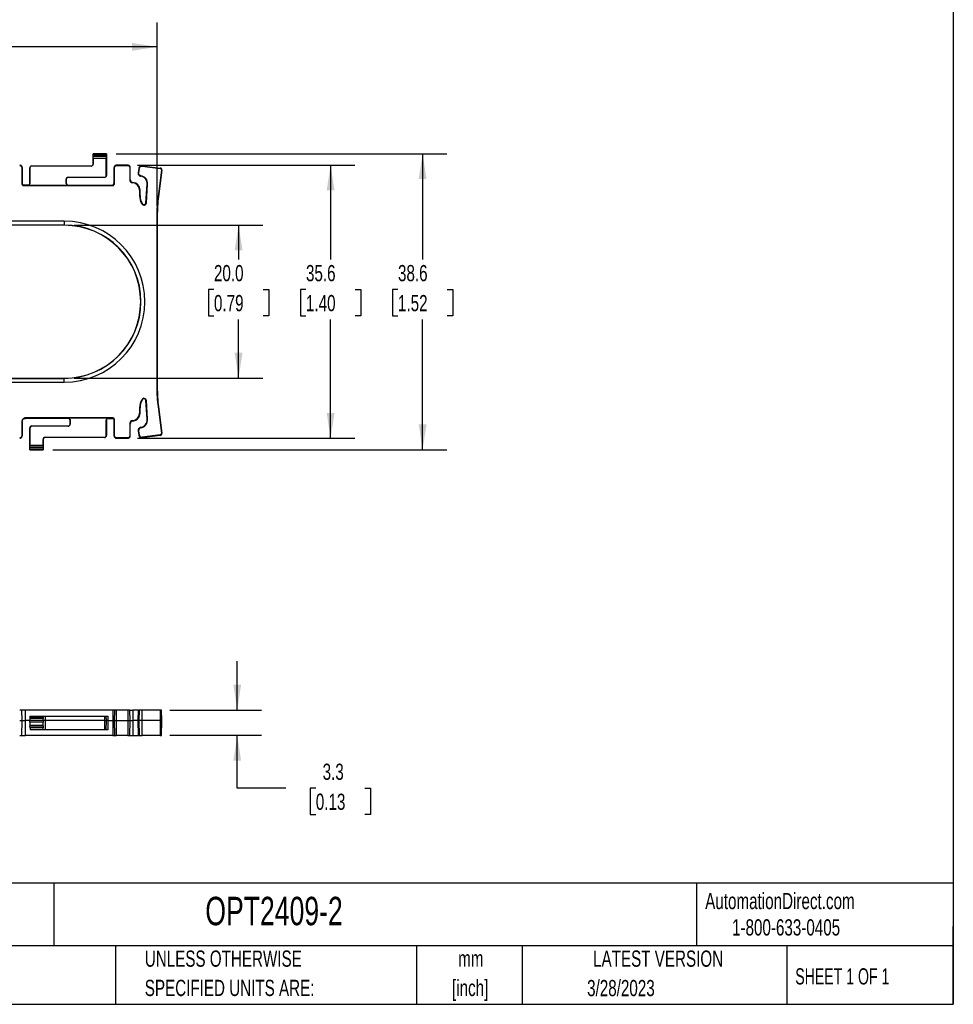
# Model space of a CAD drawing. Header units: millimetres. Extents: x 6 to 273, y 6 to 210.
# Tile 2 of 3: x 151 to 273, y 6 to 135. Entities that reach past the tile are written whole.
import ezdxf

# ---------------------------------------------------------------- set-up
doc = ezdxf.new("R2010")
doc.units = ezdxf.units.MM
doc.layers.add('DIMENSIONS', color=140, linetype='Continuous', lineweight=25)
doc.layers.add('TEXT', color=140, linetype='Continuous', lineweight=25)
doc.styles.add('SLDTEXTSTYLE0', font='TXT', dxfattribs={"width": 0.7})
doc.styles.add('SLDTEXTSTYLE1', font='TXT', dxfattribs={"width": 0.65})
doc.dimstyles.new('SLDDIMSTYLE0', dxfattribs={"dimtxt": 2.158008, "dimasz": 3.302, "dimexe": 0, "dimexo": 0.0625, "dimgap": 0.539502, "dimtad": 0, "dimtih": 1, "dimtoh": 1, "dimrnd": 1e-09, "dimzin": 12, "dimdsep": 46, "dimtxsty": 'SLDTEXTSTYLE0', "dimsah": 1, "dimcen": 0.09, "dimadec": 0, "dimazin": 3, "dimtfac": 1, "dimtmove": 0, "dimatfit": 0, "dimfxl": 0, "dimfrac": 2, "dimtolj": 1, "dimtzin": 12, "dimarcsym": 0})
doc.dimstyles.new('SLDDIMSTYLE1', dxfattribs={"dimtxt": 2.158008, "dimasz": 3.302, "dimexe": 0, "dimexo": 0.0625, "dimgap": 0.539502, "dimtad": 0, "dimtih": 1, "dimtoh": 1, "dimrnd": 1e-09, "dimzin": 4, "dimdsep": 46, "dimtxsty": 'SLDTEXTSTYLE0', "dimsah": 1, "dimcen": 0.09, "dimadec": 0, "dimazin": 1, "dimtfac": 1, "dimtofl": 0, "dimtmove": 0, "dimatfit": 3, "dimfxl": 0, "dimfrac": 2, "dimtolj": 1, "dimtzin": 12, "dimarcsym": 0})
doc.dimstyles.new('SLDDIMSTYLE2', dxfattribs={"dimtxt": 2.158008, "dimasz": 3.302, "dimexe": 0, "dimexo": 0.0625, "dimgap": 0.539502, "dimtad": 0, "dimtih": 1, "dimtoh": 1, "dimrnd": 1e-09, "dimzin": 12, "dimdsep": 46, "dimtxsty": 'SLDTEXTSTYLE0', "dimsah": 1, "dimcen": 0.09, "dimadec": 0, "dimazin": 3, "dimtfac": 1, "dimtofl": 0, "dimtmove": 0, "dimatfit": 3, "dimfxl": 0, "dimfrac": 2, "dimtolj": 1, "dimtzin": 12, "dimarcsym": 0})

# ---------------------------------------------------------------- blocks, each defined once
blk = doc.blocks.new('SW_NOTE_0')
at = {"layer": 'TEXT', "color": 0, "char_height": 2.117, "attachment_point": 2, "style": 'SLDTEXTSTYLE0'}
for s, insert in [('mm', (2.84, 2.73)), ('[inch]', (2.76, -1.09))]:
    blk.add_mtext(s, dxfattribs=dict(at, insert=insert))
blk = doc.blocks.new('SW_NOTE_0_1')
at = {"layer": 'TEXT', "color": 0, "char_height": 2.1167, "attachment_point": 1, "style": 'SLDTEXTSTYLE0'}
for s, insert in [('UNLESS OTHERWISE', (0, 2.73)), ('SPECIFIED UNITS ARE:', (0, -1.09))]:
    blk.add_mtext(s, dxfattribs=dict(at, insert=insert))
blk = doc.blocks.new('SW_NOTE_0_5')
at = {"layer": 'TEXT', "color": 0, "char_height": 2.1167, "attachment_point": 1, "style": 'SLDTEXTSTYLE0'}
for s, insert in [('METRIC UNITS USED', (0, 2.73)), ('FOR PART DESIGN', (0, -1.09))]:
    blk.add_mtext(s, dxfattribs=dict(at, insert=insert))
blk = doc.blocks.new('_D')
at = {"layer": 'DIMENSIONS'}
for p, q in [((179.67, 44.72), (179.67, 51.07)), ((170.88, 44.72), (182.84, 44.72)), ((170.88, 41.42), (182.84, 41.42)), ((179.67, 34.52), (179.67, 41.42)), ((186.02, 34.52), (179.67, 34.52)), ((189.91, 34.52), (189.18, 34.52)), ((189.18, 34.52), (189.18, 31.09)), ((196.32, 34.52), (197.04, 34.52)), ((197.04, 34.52), (197.04, 31.09)), ((189.18, 31.09), (189.91, 31.09)), ((197.04, 31.09), (196.32, 31.09))]:
    blk.add_line(p, q, dxfattribs=at)
for points in [[(179.67, 44.72), (180.17, 48.02), (179.16, 48.02)], [(179.67, 41.42), (179.16, 38.11), (180.17, 38.11)]]:
    blk.add_solid(points, dxfattribs=at)
at = {"layer": 'DIMENSIONS', "char_height": 2.117, "attachment_point": 1, "style": 'SLDTEXTSTYLE0'}
for s, insert in [('3.3', (190.8, 37.73)), ('0.13', (189.91, 33.82))]:
    blk.add_mtext(s, dxfattribs=dict(at, insert=insert))
blk = doc.blocks.new('_D_1')
at = {"layer": 'DIMENSIONS'}
for p, q in [((158.38, 107.94), (183.02, 107.94)), ((179.84, 107.94), (179.84, 103.44)), ((176.63, 99.53), (175.91, 99.53)), ((175.91, 99.53), (175.91, 96.1)), ((183.05, 99.53), (183.77, 99.53)), ((183.77, 99.53), (183.77, 96.1)), ((175.91, 96.1), (176.63, 96.1)), ((179.84, 87.99), (179.84, 95.62)), ((183.77, 96.1), (183.05, 96.1)), ((158.38, 87.99), (183.02, 87.99))]:
    blk.add_line(p, q, dxfattribs=at)
for points in [[(179.84, 107.94), (179.33, 104.64), (180.35, 104.64)], [(179.84, 87.99), (180.35, 91.29), (179.33, 91.29)]]:
    blk.add_solid(points, dxfattribs=at)
at = {"layer": 'DIMENSIONS', "char_height": 2.117, "attachment_point": 1, "style": 'SLDTEXTSTYLE0'}
for s, insert in [('20.0', (176.63, 102.74)), ('0.79', (176.63, 98.83))]:
    blk.add_mtext(s, dxfattribs=dict(at, insert=insert))
blk = doc.blocks.new('_D_2')
at = {"layer": 'DIMENSIONS'}
for p, q in [((166.65, 115.76), (195.02, 115.76)), ((191.84, 115.76), (191.84, 103.44)), ((188.63, 99.53), (187.91, 99.53)), ((187.91, 99.53), (187.91, 96.1)), ((195.05, 99.53), (195.77, 99.53)), ((195.77, 99.53), (195.77, 96.1)), ((187.91, 96.1), (188.63, 96.1)), ((191.84, 80.15), (191.84, 95.62)), ((195.77, 96.1), (195.05, 96.1)), ((166.65, 80.15), (195.02, 80.15))]:
    blk.add_line(p, q, dxfattribs=at)
for points in [[(191.84, 115.76), (191.33, 112.46), (192.35, 112.46)], [(191.84, 80.15), (192.35, 83.45), (191.33, 83.45)]]:
    blk.add_solid(points, dxfattribs=at)
at = {"layer": 'DIMENSIONS', "char_height": 2.117, "attachment_point": 1, "style": 'SLDTEXTSTYLE0'}
for s, insert in [('35.6', (188.63, 102.74)), ('1.40', (188.63, 98.83))]:
    blk.add_mtext(s, dxfattribs=dict(at, insert=insert))
blk = doc.blocks.new('_D_3')
at = {"layer": 'DIMENSIONS'}
for p, q in [((163.88, 117.25), (207.02, 117.25)), ((203.84, 117.25), (203.84, 103.44)), ((200.63, 99.53), (199.91, 99.53)), ((199.91, 99.53), (199.91, 96.1)), ((207.05, 99.53), (207.77, 99.53)), ((207.77, 99.53), (207.77, 96.1)), ((199.91, 96.1), (200.63, 96.1)), ((203.84, 78.65), (203.84, 95.62)), ((207.77, 96.1), (207.05, 96.1)), ((155.63, 78.65), (207.02, 78.65))]:
    blk.add_line(p, q, dxfattribs=at)
for points in [[(203.84, 117.25), (203.33, 113.95), (204.35, 113.95)], [(203.84, 78.65), (204.35, 81.96), (203.33, 81.96)]]:
    blk.add_solid(points, dxfattribs=at)
at = {"layer": 'DIMENSIONS', "char_height": 2.117, "attachment_point": 1, "style": 'SLDTEXTSTYLE0'}
for s, insert in [('38.6', (200.63, 102.74)), ('1.52', (200.63, 98.83))]:
    blk.add_mtext(s, dxfattribs=dict(at, insert=insert))
blk = doc.blocks.new('_D_4')
at = {"layer": 'DIMENSIONS'}
for p, q in [((44.99, 110.39), (44.99, 134.35)), ((169.23, 110.39), (169.23, 134.35)), ((44.99, 131.18), (100.72, 131.18)), ((103.64, 131.18), (102.91, 131.18)), ((102.91, 131.18), (102.91, 127.75)), ((110.05, 131.18), (110.78, 131.18)), ((110.78, 131.18), (110.78, 127.75)), ((169.23, 131.18), (112.98, 131.18)), ((102.91, 127.75), (103.64, 127.75)), ((110.78, 127.75), (110.05, 127.75))]:
    blk.add_line(p, q, dxfattribs=at)
for points in [[(44.99, 131.18), (48.29, 130.67), (48.29, 131.69)], [(169.23, 131.18), (165.93, 131.69), (165.93, 130.67)]]:
    blk.add_solid(points, dxfattribs=at)
at = {"layer": 'DIMENSIONS', "char_height": 2.117, "attachment_point": 1, "style": 'SLDTEXTSTYLE0'}
for s, insert in [('124.2', (102.74, 134.39)), ('4.89', (103.64, 130.48))]:
    blk.add_mtext(s, dxfattribs=dict(at, insert=insert))

msp = doc.modelspace()

# ---------------------------------------------------------------- linework, layer by layer
for p, q in [((160.865, 117.252), (160.864, 117.253)), ((160.864, 115.906), (160.864, 117.253)), ((160.864, 117.253), (162.614, 117.253)), ((162.613, 117.252), (160.865, 117.252)), ((160.874, 117.053), (162.603, 117.053)), ((162.596, 116.87), (160.881, 116.87)), ((162.614, 117.253), (162.613, 117.252)), ((162.614, 117.253), (162.614, 114.406)), ((152.864, 115.631), (152.864, 115.656)), ((152.864, 115.656), (160.614, 115.656)), ((160.614, 115.631), (152.864, 115.631)), ((160.614, 115.631), (160.614, 115.656)), ((160.864, 115.906), (160.888, 115.906)), ((160.888, 116.638), (160.888, 115.906)), ((162.589, 116.638), (160.888, 116.638)), ((162.589, 114.406), (162.589, 116.638)), ((163.933, 115.7), (163.933, 115.759)), ((165.38, 115.759), (163.933, 115.759)), ((163.933, 115.7), (165.38, 115.7)), ((165.38, 115.759), (165.38, 115.7)), ((167.218, 115.689), (167.218, 115.63)), ((167.262, 115.627), (167.27, 115.685)), ((167.262, 115.627), (169.609, 115.325)), ((167.27, 115.685), (169.616, 115.384)), ((151.561, 115.433), (151.561, 113.362)), ((151.561, 115.433), (151.62, 115.433)), ((151.62, 115.433), (151.62, 113.362)), ((152.614, 115.406), (152.638, 115.406)), ((152.614, 113.362), (152.614, 115.406)), ((152.638, 115.406), (152.638, 113.362)), ((162.614, 114.406), (162.589, 114.406)), ((163.607, 113.362), (163.607, 115.433)), ((163.607, 115.433), (163.666, 115.433)), ((163.666, 113.362), (163.666, 115.433)), ((165.647, 115.433), (165.647, 113.897)), ((165.647, 115.433), (165.706, 115.433)), ((165.706, 113.897), (165.706, 115.433)), ((166.815, 115.334), (166.744, 114.781)), ((166.802, 114.774), (166.744, 114.781)), ((166.873, 115.326), (166.802, 114.774)), ((166.815, 115.334), (166.873, 115.326)), ((167.083, 114.328), (167.092, 114.387)), ((169.779, 115.104), (169.339, 111.677)), ((169.838, 115.096), (169.398, 111.669)), ((169.616, 115.384), (169.609, 115.325)), ((169.779, 115.104), (169.838, 115.096)), ((151.62, 113.362), (151.561, 113.362)), ((151.82, 113.103), (151.82, 113.162)), ((152.414, 113.162), (151.82, 113.162)), ((151.82, 113.103), (163.407, 113.103)), ((152.414, 113.162), (152.414, 113.138)), ((152.414, 113.138), (157.564, 113.138)), ((152.614, 113.362), (152.638, 113.362)), ((157.339, 113.362), (157.339, 113.906)), ((157.364, 113.906), (157.339, 113.906)), ((157.339, 113.362), (157.364, 113.362)), ((157.364, 113.906), (157.364, 113.362)), ((157.564, 113.138), (157.564, 113.162)), ((157.564, 113.162), (163.407, 113.162)), ((157.614, 114.18), (162.364, 114.18)), ((157.614, 114.156), (157.614, 114.18)), ((162.364, 114.156), (157.614, 114.156)), ((162.364, 114.18), (162.364, 114.156)), ((163.407, 113.162), (163.407, 113.103)), ((163.666, 113.362), (163.607, 113.362)), ((165.706, 113.897), (165.647, 113.897)), ((166.065, 113.505), (166.06, 113.446)), ((167.752, 110.834), (167.917, 113.28)), ((167.811, 110.83), (167.976, 113.276)), ((167.976, 113.276), (167.917, 113.28)), ((166.925, 112.502), (166.925, 111.802)), ((166.925, 112.502), (166.985, 112.502)), ((166.925, 111.802), (166.985, 111.802)), ((166.985, 111.802), (166.985, 112.502)), ((167.305, 110.718), (167.255, 110.686)), ((167.811, 110.83), (167.752, 110.834)), ((169.339, 111.677), (169.398, 111.669)), ((169.175, 109.12), (169.235, 109.12)), ((169.175, 109.12), (169.175, 86.785)), ((169.235, 109.12), (169.235, 86.785)), ((157.114, 108.453), (57.114, 108.453)), ((157.114, 107.943), (57.114, 107.943)), ((157.114, 107.918), (57.114, 107.918)), ((157.114, 108.453), (157.114, 107.943)), ((157.114, 107.943), (157.114, 107.918)), ((57.114, 87.988), (157.114, 87.988)), ((57.114, 87.963), (157.114, 87.963)), ((57.114, 87.453), (157.114, 87.453)), ((157.114, 87.963), (157.114, 87.988)), ((157.114, 87.453), (157.114, 87.963)), ((169.175, 86.785), (169.235, 86.785)), ((167.255, 85.22), (167.305, 85.187)), ((167.752, 85.072), (167.811, 85.076)), ((167.917, 82.626), (167.752, 85.072)), ((167.976, 82.63), (167.811, 85.076)), ((166.925, 84.104), (166.985, 84.104)), ((166.925, 84.104), (166.925, 83.403)), ((166.985, 83.403), (166.985, 84.104)), ((169.339, 84.229), (169.398, 84.236)), ((169.339, 84.229), (169.779, 80.801)), ((169.398, 84.236), (169.838, 80.809)), ((151.561, 82.32), (151.561, 80.473)), ((151.561, 82.32), (151.62, 82.32)), ((151.62, 82.32), (151.62, 80.473)), ((163.434, 82.803), (152.043, 82.803)), ((152.043, 82.743), (152.043, 82.803)), ((157.664, 82.743), (152.043, 82.743)), ((162.814, 82.768), (157.664, 82.768)), ((157.664, 82.768), (157.664, 82.743)), ((157.888, 82.543), (157.864, 82.543)), ((157.864, 82), (157.864, 82.543)), ((157.888, 82.543), (157.888, 82)), ((162.589, 80.5), (162.589, 82.543)), ((162.614, 82.543), (162.589, 82.543)), ((162.614, 82.543), (162.614, 80.5)), ((162.814, 82.743), (162.814, 82.768)), ((162.814, 82.743), (163.434, 82.743)), ((163.434, 82.803), (163.434, 82.743)), ((163.607, 80.473), (163.607, 82.57)), ((163.607, 82.57), (163.666, 82.57)), ((163.666, 80.473), (163.666, 82.57)), ((166.06, 82.46), (166.065, 82.401)), ((166.985, 83.403), (166.925, 83.403)), ((167.976, 82.63), (167.917, 82.626)), ((152.614, 81.5), (152.638, 81.5)), ((152.614, 78.653), (152.614, 81.5)), ((152.638, 81.5), (152.638, 79.268)), ((152.864, 81.726), (152.864, 81.75)), ((152.864, 81.75), (157.614, 81.75)), ((157.614, 81.726), (152.864, 81.726)), ((157.614, 81.75), (157.614, 81.726)), ((157.864, 82), (157.888, 82)), ((165.647, 82.009), (165.706, 82.009)), ((165.647, 82.009), (165.647, 80.473)), ((165.706, 80.473), (165.706, 82.009)), ((166.744, 81.124), (166.802, 81.132)), ((166.744, 81.124), (166.815, 80.572)), ((166.802, 81.132), (166.874, 80.579)), ((167.092, 81.519), (167.083, 81.577)), ((151.62, 80.473), (151.561, 80.473)), ((154.364, 80), (154.339, 80)), ((154.339, 79.268), (154.339, 80)), ((154.364, 80), (154.364, 78.653)), ((154.614, 80.274), (154.614, 80.25)), ((154.614, 80.274), (162.364, 80.274)), ((162.364, 80.25), (154.614, 80.25)), ((162.364, 80.274), (162.364, 80.25)), ((162.614, 80.5), (162.589, 80.5)), ((163.666, 80.473), (163.607, 80.473)), ((165.38, 80.206), (163.933, 80.206)), ((163.933, 80.147), (163.933, 80.206)), ((163.933, 80.147), (165.38, 80.147)), ((165.38, 80.206), (165.38, 80.147)), ((165.706, 80.473), (165.647, 80.473)), ((166.874, 80.579), (166.815, 80.572)), ((169.609, 80.58), (167.262, 80.279)), ((167.27, 80.22), (167.262, 80.279)), ((169.616, 80.522), (167.27, 80.22)), ((169.609, 80.58), (169.616, 80.522)), ((169.838, 80.809), (169.779, 80.801)), ((152.614, 78.653), (152.615, 78.654)), ((154.364, 78.653), (152.614, 78.653)), ((152.615, 78.654), (154.363, 78.654)), ((154.353, 78.853), (152.624, 78.853)), ((152.631, 79.035), (154.346, 79.035)), ((152.638, 79.268), (154.339, 79.268)), ((154.363, 78.654), (154.364, 78.653)), ((151.62, 43.36), (151.561, 44.716)), ((152.043, 43.36), (152.043, 44.716)), ((163.434, 44.716), (152.043, 44.716)), ((152.631, 43.758), (152.624, 43.605)), ((152.638, 43.916), (152.631, 43.758)), ((152.631, 43.758), (154.346, 43.758)), ((152.638, 43.916), (154.339, 43.916)), ((154.346, 43.758), (154.339, 43.916)), ((154.339, 43.916), (154.614, 43.916)), ((154.346, 43.758), (154.353, 43.605)), ((154.614, 43.916), (154.614, 43.36)), ((154.614, 43.916), (162.364, 43.916)), ((162.364, 43.916), (162.364, 43.36)), ((162.364, 43.916), (162.589, 43.916)), ((162.614, 43.36), (162.589, 43.916)), ((162.589, 43.916), (162.814, 43.916)), ((162.814, 43.36), (162.814, 43.916)), ((163.434, 44.716), (163.434, 43.36)), ((163.666, 44.716), (163.607, 43.36)), ((163.933, 43.36), (163.933, 44.716)), ((165.38, 44.716), (163.933, 44.716)), ((165.38, 44.716), (165.38, 43.36)), ((165.706, 43.36), (165.647, 44.716)), ((165.647, 44.716), (166.06, 44.716)), ((166.06, 44.716), (166.065, 43.36)), ((166.8, 44.716), (166.06, 44.716)), ((166.8, 44.716), (166.74, 43.36)), ((166.744, 43.36), (166.802, 44.716)), ((166.802, 44.716), (166.8, 44.716)), ((166.802, 44.716), (166.874, 44.716)), ((166.874, 44.716), (166.815, 43.36)), ((167.262, 44.716), (166.874, 44.716)), ((167.27, 43.36), (167.262, 44.716)), ((169.609, 44.716), (167.262, 44.716)), ((169.609, 44.716), (169.616, 43.36)), ((169.781, 44.716), (169.609, 44.716)), ((169.84, 43.36), (169.781, 44.716)), ((151.569, 41.416), (151.62, 43.36)), ((152.043, 41.416), (152.043, 43.36)), ((152.614, 43.36), (152.043, 43.36)), ((152.614, 43.36), (152.615, 43.382)), ((154.364, 43.36), (152.614, 43.36)), ((152.619, 43.134), (152.614, 43.36)), ((152.624, 43.605), (152.615, 43.382)), ((152.615, 43.382), (154.363, 43.382)), ((154.358, 43.134), (152.619, 43.134)), ((154.353, 43.605), (152.624, 43.605)), ((152.63, 42.725), (154.347, 42.725)), ((152.63, 42.725), (152.632, 42.653)), ((152.632, 42.653), (154.345, 42.653)), ((152.639, 42.391), (152.632, 42.653)), ((154.338, 42.391), (152.639, 42.391)), ((152.639, 42.391), (152.646, 42.116)), ((154.331, 42.129), (154.338, 42.391)), ((154.345, 42.653), (154.338, 42.391)), ((154.345, 42.653), (154.347, 42.725)), ((154.363, 43.382), (154.353, 43.605)), ((154.364, 43.36), (154.358, 43.134)), ((154.363, 43.382), (154.364, 43.36)), ((154.614, 43.36), (154.364, 43.36)), ((154.614, 43.36), (154.614, 42.116)), ((162.364, 43.36), (154.614, 43.36)), ((162.364, 43.36), (162.364, 42.116)), ((162.364, 43.36), (162.614, 43.36)), ((162.581, 42.116), (162.614, 43.36)), ((162.814, 43.36), (162.614, 43.36)), ((162.814, 42.116), (162.814, 43.36)), ((162.814, 43.36), (163.434, 43.36)), ((163.434, 43.36), (163.434, 41.416)), ((163.607, 43.36), (163.658, 41.416)), ((163.933, 41.416), (163.933, 43.36)), ((163.933, 43.36), (165.38, 43.36)), ((165.38, 43.36), (165.38, 41.416)), ((165.655, 41.416), (165.706, 43.36)), ((165.706, 43.36), (166.065, 43.36)), ((166.065, 43.36), (166.061, 41.416)), ((166.74, 43.36), (166.065, 43.36)), ((166.74, 43.36), (166.791, 41.416)), ((166.744, 43.36), (166.74, 43.36)), ((166.794, 41.416), (166.744, 43.36)), ((166.744, 43.36), (166.815, 43.36)), ((167.27, 43.36), (166.815, 43.36)), ((166.815, 43.36), (166.865, 41.416)), ((167.263, 41.416), (167.27, 43.36)), ((169.616, 43.36), (167.27, 43.36)), ((169.616, 43.36), (169.61, 41.416)), ((169.616, 43.36), (169.84, 43.36)), ((169.789, 41.416), (169.84, 43.36)), ((163.434, 41.416), (152.043, 41.416)), ((154.356, 42.116), (152.646, 42.116)), ((154.614, 42.116), (154.356, 42.116)), ((162.364, 42.116), (154.614, 42.116)), ((162.581, 42.116), (162.364, 42.116)), ((162.814, 42.116), (162.581, 42.116)), ((165.38, 41.416), (163.933, 41.416)), ((166.791, 41.416), (166.794, 41.416)), ((166.865, 41.416), (166.794, 41.416)), ((166.865, 41.416), (167.263, 41.416)), ((169.61, 41.416), (167.263, 41.416)), ((169.61, 41.416), (169.789, 41.416))]:
    msp.add_line(p, q)
for centre, radius, start, end in [((152.864, 115.406), 0.25, 90, 180), ((152.864, 115.406), 0.226, 90, 180), ((160.614, 115.906), 0.274, 270, 0), ((160.614, 115.906), 0.25, 270, 0), ((167.218, 115.282), 0.407, 82.67598, 90), ((167.218, 115.282), 0.347, 82.67598, 90), ((162.364, 114.406), 0.226, 270, 0), ((162.364, 114.406), 0.25, 270, 0), ((166.926, 113.347), 0.993, 356.1301, 80.92561), ((166.926, 113.347), 1.053, 356.1301, 80.9256), ((151.82, 113.362), 0.259, 180, 270), ((151.82, 113.362), 0.2, 180, 270), ((152.414, 113.362), 0.224, 270, 0), ((152.414, 113.362), 0.2, 270, 0), ((157.614, 113.906), 0.274, 90, 180), ((157.564, 113.362), 0.224, 180, 270), ((157.614, 113.906), 0.25, 90, 180), ((157.564, 113.362), 0.2, 180, 270), ((163.407, 113.362), 0.259, 270, 0), ((163.407, 113.362), 0.2, 270, 360), ((166.099, 113.897), 0.453, 180, 265.02837), ((166.099, 113.897), 0.393, 180, 265.02837), ((165.978, 112.502), 0.947, 0, 85.02837), ((165.978, 112.502), 1.007, 0, 85.02837), ((168.978, 111.802), 2.053, 180, 212.92009), ((168.978, 111.802), 1.993, 180, 212.92009), ((167.509, 110.85), 0.303, 212.92009, 356.1301), ((167.509, 110.85), 0.243, 212.92009, 356.1301), ((189.228, 109.12), 20.053, 172.67598, 180), ((189.228, 109.12), 19.993, 172.67598, 180), ((157.114, 97.953), 10.5, 270, 90), ((157.114, 97.953), 9.99, 270, 90), ((157.114, 97.953), 9.965, 270, 90), ((189.228, 86.785), 20.053, 180, 187.32402), ((189.228, 86.785), 19.993, 180, 187.32402), ((168.978, 84.104), 2.053, 147.07991, 180), ((168.978, 84.104), 1.993, 147.07991, 180), ((167.509, 85.055), 0.303, 3.8699, 147.07991), ((167.509, 85.055), 0.243, 3.8699, 147.07991), ((157.664, 82.543), 0.224, 0, 90), ((157.664, 82.543), 0.2, 0, 90), ((162.814, 82.543), 0.224, 90, 180), ((162.814, 82.543), 0.2, 90, 180), ((166.099, 82.009), 0.453, 94.97163, 180), ((166.099, 82.009), 0.393, 94.97163, 180), ((165.978, 83.403), 0.947, 274.97163, 0), ((165.978, 83.403), 1.007, 274.97163, 0), ((166.926, 82.559), 0.993, 279.07441, 3.8699), ((166.926, 82.559), 1.053, 279.07441, 3.8699), ((152.864, 81.5), 0.25, 90, 180), ((152.864, 81.5), 0.226, 90, 180), ((157.614, 82), 0.274, 270, 0), ((157.614, 82), 0.25, 270, 0), ((167.147, 81.176), 0.407, 99.07441, 187.32402), ((167.147, 81.176), 0.347, 99.07441, 187.32402), ((154.614, 80), 0.274, 90, 180), ((154.614, 80), 0.25, 90, 180), ((162.364, 80.5), 0.226, 270, 0), ((162.364, 80.5), 0.25, 270, 0), ((167.218, 80.623), 0.407, 187.32402, 277.32402), ((167.218, 80.623), 0.347, 187.32402, 277.32402), ((169.584, 80.776), 0.197, 277.32402, 7.32402), ((169.584, 80.776), 0.257, 277.32402, 7.32402)]:
    msp.add_arc(centre, radius, start, end)
for centre, start_param, end_param in [((160.864, 117.003), 4.9143275, 6.1959188), ((160.885, 117.103), 1.7715737, 2.7636307), ((160.877, 116.638), 4.712389, 5.9052233), ((162.6, 116.638), 0.377962, 1.5707963), ((162.592, 117.103), 3.5195546, 4.5116116), ((162.614, 117.003), 0.0872665, 1.3688579), ((152.614, 78.903), 3.2288591, 4.5104505), ((152.635, 78.803), 0.377962, 1.370019), ((152.627, 79.268), 3.5195546, 4.712389), ((154.35, 79.268), 1.5707963, 2.7636307), ((154.342, 78.803), 4.9131663, 5.9052233), ((154.364, 78.903), 1.7727348, 3.0543262)]:
    msp.add_ellipse(centre, major_axis=(0, 0.25), ratio=0.0436609, start_param=start_param, end_param=end_param)
for points, knots in [([(151.62, 115.433), (151.62, 115.475), (151.603, 115.56), (151.531, 115.669), (151.422, 115.742), (151.336, 115.759), (151.294, 115.759)], [-0.0000003, -0.0000003, -0.0000003, -0.0000003, 0.2480879, 0.4999418, 0.7513102, 1.0000006, 1.0000006, 1.0000006, 1.0000006]), ([(151.294, 115.7), (151.328, 115.7), (151.399, 115.686), (151.488, 115.626), (151.547, 115.537), (151.561, 115.467), (151.561, 115.433)], [-0.0000003, -0.0000003, -0.0000003, -0.0000003, 0.2486901, 0.5000585, 0.7519124, 1.0000006, 1.0000006, 1.0000006, 1.0000006]), ([(163.933, 115.759), (163.891, 115.759), (163.805, 115.742), (163.697, 115.669), (163.624, 115.561), (163.607, 115.475), (163.607, 115.433)], [-0.0000002, -0.0000002, -0.0000002, -0.0000002, 0.2480879, 0.4999418, 0.7513102, 1.0000006, 1.0000006, 1.0000006, 1.0000006]), ([(163.666, 115.433), (163.666, 115.467), (163.68, 115.537), (163.74, 115.626), (163.828, 115.686), (163.899, 115.7), (163.933, 115.7)], [-0.0000003, -0.0000003, -0.0000003, -0.0000003, 0.2486902, 0.5000586, 0.7519125, 1.0000007, 1.0000007, 1.0000007, 1.0000007]), ([(165.706, 115.433), (165.706, 115.475), (165.689, 115.56), (165.616, 115.669), (165.508, 115.742), (165.422, 115.759), (165.38, 115.759)], [-0.0000002, -0.0000002, -0.0000002, -0.0000002, 0.2480879, 0.4999418, 0.7513102, 1.0000006, 1.0000006, 1.0000006, 1.0000006]), ([(165.38, 115.7), (165.414, 115.7), (165.485, 115.686), (165.573, 115.626), (165.633, 115.537), (165.647, 115.467), (165.647, 115.433)], [-0.0000003, -0.0000003, -0.0000003, -0.0000003, 0.2486901, 0.5000585, 0.7519124, 1.0000006, 1.0000006, 1.0000006, 1.0000006]), ([(167.218, 115.689), (167.205, 115.689), (167.179, 115.688), (167.142, 115.682), (167.107, 115.674), (167.073, 115.663), (167.04, 115.648), (166.997, 115.625), (166.948, 115.589), (166.898, 115.536), (166.858, 115.475), (166.829, 115.409), (166.818, 115.36), (166.815, 115.334)], [0, 0, 0, 0, 0.0625, 0.125, 0.1875, 0.25, 0.3125, 0.375, 0.5, 0.625, 0.75, 0.875, 1.0000007, 1.0000007, 1.0000007, 1.0000007]), ([(166.873, 115.326), (166.876, 115.348), (166.886, 115.39), (166.91, 115.447), (166.944, 115.499), (166.987, 115.545), (167.029, 115.575), (167.066, 115.595), (167.094, 115.607), (167.123, 115.617), (167.154, 115.624), (167.185, 115.629), (167.207, 115.63), (167.218, 115.63)], [0, 0, 0, 0, 0.1250005, 0.2500005, 0.3750005, 0.5000005, 0.6250005, 0.6875005, 0.7500005, 0.8125005, 0.8750005, 0.9375005, 1.0000005, 1.0000005, 1.0000005, 1.0000005]), ([(166.744, 114.781), (166.74, 114.754), (166.739, 114.702), (166.751, 114.626), (166.779, 114.552), (166.819, 114.485), (166.872, 114.427), (166.935, 114.38), (167.004, 114.346), (167.056, 114.332), (167.083, 114.328)], [-0.0000023, -0.0000023, -0.0000023, -0.0000023, 0.125, 0.25, 0.375, 0.5, 0.625, 0.75, 0.875, 0.9999995, 0.9999995, 0.9999995, 0.9999995]), ([(167.092, 114.387), (167.069, 114.39), (167.025, 114.402), (166.966, 114.431), (166.912, 114.471), (166.867, 114.521), (166.832, 114.578), (166.809, 114.641), (166.798, 114.706), (166.799, 114.751), (166.802, 114.774)], [-0.0000027, -0.0000027, -0.0000027, -0.0000027, 0.124997, 0.249997, 0.374997, 0.499997, 0.624997, 0.749997, 0.874997, 0.9999998, 0.9999998, 0.9999998, 0.9999998]), ([(169.609, 115.325), (169.623, 115.323), (169.648, 115.317), (169.683, 115.301), (169.714, 115.279), (169.741, 115.251), (169.762, 115.218), (169.775, 115.182), (169.782, 115.144), (169.781, 115.118), (169.779, 115.104), (169.779, 115.104)], [-0.0001378, -0.0001378, -0.0001378, -0.0001378, 0.1248616, 0.2498616, 0.3748616, 0.4998616, 0.6248616, 0.7498616, 0.8748616, 0.9998616, 0.9999993, 0.9999993, 0.9999993, 0.9999993]), ([(169.838, 115.096), (169.84, 115.114), (169.841, 115.149), (169.833, 115.198), (169.815, 115.244), (169.788, 115.287), (169.754, 115.324), (169.713, 115.353), (169.668, 115.374), (169.634, 115.382), (169.616, 115.384)], [0, 0, 0, 0, 0.125, 0.25, 0.375, 0.5, 0.625, 0.75, 0.875, 0.99999938, 0.99999938, 0.99999938, 0.99999938]), ([(152.043, 82.803), (151.981, 82.803), (151.855, 82.778), (151.693, 82.67), (151.586, 82.509), (151.561, 82.382), (151.561, 82.32)], [-0.0000002, -0.0000002, -0.0000002, -0.0000002, 0.247175, 0.4998155, 0.7528066, 0.9999999, 0.9999999, 0.9999999, 0.9999999]), ([(151.62, 82.32), (151.62, 82.374), (151.642, 82.486), (151.736, 82.627), (151.878, 82.722), (151.989, 82.743), (152.043, 82.743)], [-0.0000003, -0.0000003, -0.0000003, -0.0000003, 0.2471931, 0.5001841, 0.7528247, 0.9999999, 0.9999999, 0.9999999, 0.9999999]), ([(163.666, 82.57), (163.666, 82.61), (163.645, 82.691), (163.555, 82.781), (163.474, 82.803), (163.434, 82.803)], [0.00000086, 0.00000086, 0.00000086, 0.00000086, 0.33208873, 0.66688684, 1.00000014, 1.00000014, 1.00000014, 1.00000014]), ([(163.434, 82.743), (163.463, 82.743), (163.525, 82.727), (163.591, 82.661), (163.607, 82.6), (163.607, 82.57)], [0.00000109, 0.00000109, 0.00000109, 0.00000109, 0.33311416, 0.66791227, 1.0000002, 1.0000002, 1.0000002, 1.0000002]), ([(151.561, 80.473), (151.561, 80.439), (151.547, 80.368), (151.488, 80.279), (151.399, 80.22), (151.328, 80.206), (151.294, 80.206)], [-0.0000003, -0.0000003, -0.0000003, -0.0000003, 0.2486901, 0.5000585, 0.7519124, 1.0000006, 1.0000006, 1.0000006, 1.0000006]), ([(151.294, 80.147), (151.336, 80.147), (151.422, 80.164), (151.531, 80.236), (151.603, 80.345), (151.62, 80.431), (151.62, 80.473)], [-0.0000003, -0.0000003, -0.0000003, -0.0000003, 0.2480879, 0.4999418, 0.7513102, 1.0000006, 1.0000006, 1.0000006, 1.0000006]), ([(163.607, 80.473), (163.607, 80.431), (163.624, 80.345), (163.696, 80.236), (163.805, 80.164), (163.891, 80.147), (163.933, 80.147)], [-0.0000003, -0.0000003, -0.0000003, -0.0000003, 0.2480879, 0.4999418, 0.7513102, 1.0000006, 1.0000006, 1.0000006, 1.0000006]), ([(163.933, 80.206), (163.899, 80.206), (163.828, 80.22), (163.739, 80.279), (163.68, 80.368), (163.666, 80.439), (163.666, 80.473)], [-0.0000003, -0.0000003, -0.0000003, -0.0000003, 0.2486902, 0.5000586, 0.7519125, 1.0000007, 1.0000007, 1.0000007, 1.0000007]), ([(165.647, 80.473), (165.647, 80.439), (165.633, 80.368), (165.573, 80.279), (165.484, 80.22), (165.414, 80.206), (165.38, 80.206)], [-0.0000003, -0.0000003, -0.0000003, -0.0000003, 0.2486902, 0.5000586, 0.7519125, 1.0000007, 1.0000007, 1.0000007, 1.0000007]), ([(165.38, 80.147), (165.422, 80.147), (165.507, 80.164), (165.616, 80.236), (165.689, 80.345), (165.706, 80.431), (165.706, 80.473)], [-0.0000002, -0.0000002, -0.0000002, -0.0000002, 0.2480879, 0.4999418, 0.7513102, 1.0000006, 1.0000006, 1.0000006, 1.0000006]), ([(151.561, 44.716), (151.561, 44.716), (151.547, 44.716), (151.488, 44.716), (151.399, 44.716), (151.328, 44.716), (151.294, 44.716)], [-0.0000003, -0.0000003, -0.0000003, -0.0000003, 0.2486901, 0.5000585, 0.7519124, 1.0000006, 1.0000006, 1.0000006, 1.0000006]), ([(152.043, 44.716), (151.981, 44.716), (151.855, 44.716), (151.693, 44.716), (151.586, 44.716), (151.561, 44.716), (151.561, 44.716)], [-0.0000002, -0.0000002, -0.0000002, -0.0000002, 0.247175, 0.4998155, 0.7528066, 0.9999999, 0.9999999, 0.9999999, 0.9999999]), ([(163.666, 44.716), (163.666, 44.716), (163.645, 44.716), (163.555, 44.716), (163.474, 44.716), (163.434, 44.716)], [0.00000086, 0.00000086, 0.00000086, 0.00000086, 0.33208873, 0.66688684, 1.00000014, 1.00000014, 1.00000014, 1.00000014]), ([(163.933, 44.716), (163.899, 44.716), (163.828, 44.716), (163.739, 44.716), (163.68, 44.716), (163.666, 44.716), (163.666, 44.716)], [-0.0000003, -0.0000003, -0.0000003, -0.0000003, 0.2486902, 0.5000586, 0.7519125, 1.0000007, 1.0000007, 1.0000007, 1.0000007]), ([(165.647, 44.716), (165.647, 44.716), (165.633, 44.716), (165.573, 44.716), (165.484, 44.716), (165.414, 44.716), (165.38, 44.716)], [-0.0000003, -0.0000003, -0.0000003, -0.0000003, 0.2486902, 0.5000586, 0.7519125, 1.0000007, 1.0000007, 1.0000007, 1.0000007]), ([(169.779, 44.716), (169.78, 44.716), (169.784, 44.716), (169.782, 44.716), (169.779, 44.716)], [0, 0, 0, 0, 0.0647891, 1, 1, 1, 1]), ([(151.294, 43.36), (151.336, 43.36), (151.422, 43.36), (151.531, 43.36), (151.603, 43.36), (151.62, 43.36), (151.62, 43.36)], [-0.0000003, -0.0000003, -0.0000003, -0.0000003, 0.2480879, 0.4999418, 0.7513102, 1.0000006, 1.0000006, 1.0000006, 1.0000006]), ([(151.62, 43.36), (151.62, 43.36), (151.642, 43.36), (151.736, 43.36), (151.878, 43.36), (151.989, 43.36), (152.043, 43.36)], [-0.0000003, -0.0000003, -0.0000003, -0.0000003, 0.2471931, 0.5001841, 0.7528247, 0.9999999, 0.9999999, 0.9999999, 0.9999999]), ([(152.619, 43.134), (152.62, 43.111), (152.621, 43.066), (152.623, 43.002), (152.624, 42.944), (152.626, 42.893), (152.627, 42.848), (152.628, 42.811), (152.629, 42.78), (152.629, 42.756), (152.63, 42.737), (152.63, 42.729), (152.63, 42.725)], [0, 0, 0, 0, 0.1196735, 0.2349762, 0.3459077, 0.4524674, 0.5546548, 0.6524698, 0.7459119, 0.834981, 0.919677, 1, 1, 1, 1]), ([(154.347, 42.725), (154.347, 42.731), (154.347, 42.743), (154.348, 42.776), (154.35, 42.821), (154.351, 42.879), (154.353, 42.952), (154.355, 43.038), (154.357, 43.102), (154.358, 43.134)], [0, 0, 0, 0, 0.11611305, 0.24114486, 0.37509349, 0.51795646, 0.66973085, 0.83041328, 1, 1, 1, 1]), ([(163.434, 43.36), (163.463, 43.36), (163.525, 43.36), (163.591, 43.36), (163.607, 43.36), (163.607, 43.36)], [0.00000109, 0.00000109, 0.00000109, 0.00000109, 0.33311416, 0.66791227, 1.0000002, 1.0000002, 1.0000002, 1.0000002]), ([(163.607, 43.36), (163.607, 43.36), (163.624, 43.36), (163.696, 43.36), (163.805, 43.36), (163.891, 43.36), (163.933, 43.36)], [-0.0000003, -0.0000003, -0.0000003, -0.0000003, 0.2480879, 0.4999418, 0.7513102, 1.0000006, 1.0000006, 1.0000006, 1.0000006]), ([(165.38, 43.36), (165.422, 43.36), (165.507, 43.36), (165.616, 43.36), (165.689, 43.36), (165.706, 43.36), (165.706, 43.36)], [-0.0000002, -0.0000002, -0.0000002, -0.0000002, 0.2480879, 0.4999418, 0.7513102, 1.0000006, 1.0000006, 1.0000006, 1.0000006]), ([(151.294, 41.416), (151.329, 41.416), (151.402, 41.416), (151.494, 41.416), (151.555, 41.416), (151.569, 41.416), (151.569, 41.416)], [-0.0000003, -0.0000003, -0.0000003, -0.0000003, 0.2480879, 0.4999418, 0.7513102, 1.0000007, 1.0000007, 1.0000007, 1.0000007]), ([(151.569, 41.416), (151.569, 41.416), (151.594, 41.416), (151.699, 41.416), (151.858, 41.416), (151.982, 41.416), (152.043, 41.416)], [-0.0000002, -0.0000002, -0.0000002, -0.0000002, 0.2471931, 0.5001841, 0.7528247, 0.9999999, 0.9999999, 0.9999999, 0.9999999]), ([(163.434, 41.416), (163.473, 41.416), (163.551, 41.416), (163.637, 41.416), (163.658, 41.416), (163.658, 41.416)], [0.00000077, 0.00000077, 0.00000077, 0.00000077, 0.33311416, 0.66791227, 1.00000017, 1.00000017, 1.00000017, 1.00000017]), ([(163.658, 41.416), (163.658, 41.416), (163.672, 41.416), (163.733, 41.416), (163.825, 41.416), (163.898, 41.416), (163.933, 41.416)], [-0.0000002, -0.0000002, -0.0000002, -0.0000002, 0.2480879, 0.4999418, 0.7513102, 1.0000007, 1.0000007, 1.0000007, 1.0000007]), ([(165.38, 41.416), (165.415, 41.416), (165.488, 41.416), (165.579, 41.416), (165.641, 41.416), (165.655, 41.416), (165.655, 41.416)], [-0.0000002, -0.0000002, -0.0000002, -0.0000002, 0.2480879, 0.4999418, 0.7513102, 1.0000007, 1.0000007, 1.0000007, 1.0000007]), ([(165.655, 41.416), (165.656, 41.416), (165.657, 41.416), (165.672, 41.416), (165.696, 41.416), (165.729, 41.416), (165.773, 41.416), (165.832, 41.416), (165.904, 41.416), (165.981, 41.416), (166.034, 41.416), (166.061, 41.416)], [0, 0, 0, 0, 0.1003924, 0.1983809, 0.2961952, 0.3960767, 0.5001333, 0.6239943, 0.7588954, 0.87682, 1, 1, 1, 1]), ([(166.061, 41.416), (166.177, 41.416), (166.408, 41.416), (166.672, 41.416), (166.763, 41.416), (166.799, 41.416)], [0, 0, 0, 0, 0.3810754, 0.7621508, 1, 1, 1, 1])]:
    msp.add_open_spline(points, degree=3, knots=knots)
msp.add_open_spline([(154.356, 42.116), (154.339, 42.116), (154.331, 42.12), (154.331, 42.129)], degree=3)
at = {"layer": 'TEXT'}
for p, q in [((273.05, 209.55), (273.05, 6.35)), ((273.05, 22.126), (6.35, 22.126)), ((155.759, 22.126), (155.759, 13.97)), ((239.575, 22.126), (239.575, 13.97)), ((273.05, 6.35), (273.05, 16.51)), ((273.05, 13.97), (6.35, 13.97)), ((163.78, 13.97), (163.78, 6.35)), ((203.024, 13.97), (203.024, 6.35)), ((216.812, 13.97), (216.812, 6.35)), ((251.349, 13.97), (251.349, 6.35)), ((6.35, 6.35), (273.05, 6.35))]:
    msp.add_line(p, q, dxfattribs=at)

# ---------------------------------------------------------------- block references
for name, p in [('SW_NOTE_0_5', (128.478, 10.635)), ('SW_NOTE_0_1', (167.608, 10.635)), ('SW_NOTE_0', (207.286, 10.633))]:
    msp.add_blockref(name, p, dxfattribs=at)

# ---------------------------------------------------------------- texts
for s, insert, char_height, attachment_point, style in [('AutomationDirect.com', (240.695, 20.877), 2.11667, 1, 'SLDTEXTSTYLE0'), ('OPT2409-2', (175.502, 20.364), 3.7042, 1, 'SLDTEXTSTYLE0'), ('1-800-633-0405', (244.192, 17.437), 2.11667, 1, 'SLDTEXTSTYLE0'), ('LATEST VERSION', (234.552, 13.364), 2.11667, 2, 'SLDTEXTSTYLE0'), ('SHEET 1 OF 1', (252.441, 11.051), 2.11667, 1, 'SLDTEXTSTYLE1'), ('3/28/2023', (229.701, 9.528), 2.1167, 2, 'SLDTEXTSTYLE0')]:
    msp.add_mtext(s, dxfattribs=dict(at, insert=insert, char_height=char_height, attachment_point=attachment_point, style=style))

# ---------------------------------------------------------------- dimensions: what is measured, and where the dimension line sits
at = {"layer": 'DIMENSIONS'}
dim = msp.add_linear_dim(base=(169.235, 131.179), p1=(44.993, 109.12), p2=(169.235, 109.12), dimstyle='SLDDIMSTYLE2', dxfattribs=at)
dim.commit()
dim.dimension.update_dxf_attribs({"geometry": '_D_4', "text_midpoint": (106.846, 131.179), "dimtype": 160})
for base, p1, p2, dimstyle, picture, middle in [((203.841, 78.654), (162.613, 117.252), (154.363, 78.654), 'SLDDIMSTYLE2', '_D_3', (203.841, 99.531)), ((191.841, 80.147), (165.38, 115.759), (165.38, 80.147), 'SLDDIMSTYLE2', '_D_2', (191.841, 99.531)), ((179.8412, 87.9877), (157.1136, 107.9425), (157.1136, 87.9877), 'SLDDIMSTYLE1', '_D_1', (179.8412, 99.5308)), ((179.665, 41.416), (169.609, 44.716), (169.61, 41.416), 'SLDDIMSTYLE0', '_D', (179.665, 34.519))]:
    dim = msp.add_linear_dim(base=base, p1=p1, p2=p2, angle=90, dimstyle=dimstyle, dxfattribs=at)
    dim.commit()
    dim.dimension.update_dxf_attribs({"geometry": picture, "text_midpoint": middle, "dimtype": 160})

doc.saveas('drawing.dxf')
